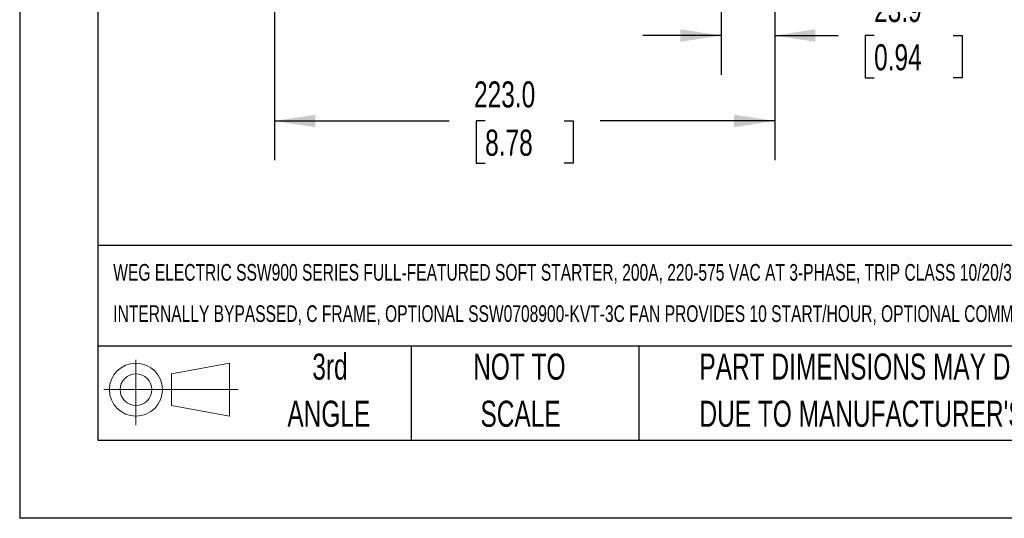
# Model space of a CAD drawing. Header units: millimetres. Extents: x 0 to 1537, y 0 to 1187.
# Tile 1 of 44: x 0 to 439, y 0 to 222. Entities that reach past the tile are written whole.
import ezdxf

# ---------------------------------------------------------------- set-up
doc = ezdxf.new("R2010")
doc.units = ezdxf.units.MM
doc.header["$LTSCALE"] = 5.5
doc.linetypes.add('CENTERX2', pattern=[20.32, 12.7, -2.54, 2.54, -2.54])
doc.layers.add('DIMENSIONS', color=140, linetype='Continuous', lineweight=25)
doc.layers.add('TEXT', color=140, linetype='Continuous', lineweight=25)
doc.layers.add('SLD-DEFPOINTS', color=7, linetype='Continuous')
doc.styles.add('SLDTEXTSTYLE0', font='TXT', dxfattribs={"width": 0.7})
doc.dimstyles.new('SLDDIMSTYLE1', dxfattribs={"dimtxt": 11.869043, "dimasz": 18.161, "dimexe": 0, "dimexo": 0.0625, "dimgap": 2.967261, "dimtad": 0, "dimtih": 1, "dimtoh": 1, "dimrnd": 1e-09, "dimzin": 4, "dimdsep": 46, "dimtxsty": 'SLDTEXTSTYLE0', "dimsah": 1, "dimcen": 0.09, "dimadec": 0, "dimazin": 1, "dimtfac": 1, "dimtofl": 0, "dimtmove": 0, "dimatfit": 3, "dimfxl": 0, "dimfrac": 2, "dimtolj": 1, "dimtzin": 12, "dimarcsym": 0})
doc.dimstyles.new('SLDDIMSTYLE3', dxfattribs={"dimtxt": 11.869043, "dimasz": 18.161, "dimexe": 0, "dimexo": 0.0625, "dimgap": 2.967261, "dimtad": 0, "dimtih": 1, "dimtoh": 1, "dimrnd": 1e-09, "dimzin": 12, "dimdsep": 46, "dimtxsty": 'SLDTEXTSTYLE0', "dimsah": 1, "dimcen": 0.09, "dimadec": 0, "dimazin": 3, "dimtfac": 1, "dimtmove": 0, "dimatfit": 0, "dimfxl": 0, "dimfrac": 2, "dimtolj": 1, "dimtzin": 12, "dimarcsym": 0})

# ---------------------------------------------------------------- blocks, each defined once
blk = doc.blocks.new('Block11')
at = {"color": 7, "linetype": 'Continuous', "lineweight": 18}
for p, q in [((14.24, 29.21), (14.24, 0)), ((30.14, 22.92), (55.96, 27.68)), ((55.96, 27.68), (55.96, 4.02)), ((30.14, 8.78), (30.14, 22.92)), ((0, 15.85), (59.81, 15.85)), ((30.14, 8.78), (55.96, 4.02))]:
    blk.add_line(p, q, dxfattribs=at)
for radius in [11.83, 7.07]:
    blk.add_circle((14.24, 15.85), radius, dxfattribs=at)
blk = doc.blocks.new('Block12')
at = {"layer": 'SLD-DEFPOINTS'}
blk.add_blockref('Block11', (0, 0), dxfattribs=at)
blk = doc.blocks.new('SW_NOTE_0')
at = {"layer": 'TEXT', "color": 0, "linetype": 'CENTERX2', "lineweight": 18, "char_height": 7.42105, "attachment_point": 1, "style": 'SLDTEXTSTYLE0'}
for s, insert in [('WEG ELECTRIC SSW900 SERIES FULL-FEATURED SOFT STARTER, 200A, 220-575 VAC AT 3-PHASE, TRIP CLASS 10/20/30, RATED FOR 3 START/HOUR,', (0, 9.57)), ('INTERNALLY BYPASSED, C FRAME, OPTIONAL SSW0708900-KVT-3C FAN PROVIDES 10 START/HOUR, OPTIONAL COMMUNICATION AND RTD CARDS AVAILABLE', (0, -8.85))]:
    blk.add_mtext(s, dxfattribs=dict(at, insert=insert))
blk = doc.blocks.new('SW_NOTE_0_3')
at = {"layer": 'TEXT', "color": 0, "linetype": 'CENTERX2', "lineweight": 18, "char_height": 11.6417, "attachment_point": 1, "style": 'SLDTEXTSTYLE0'}
for s, insert in [('PART DIMENSIONS MAY DIFFER SLIGHTLY', (0, 15.01)), ("DUE TO MANUFACTURER'S VARIANCES", (0, -6.02))]:
    blk.add_mtext(s, dxfattribs=dict(at, insert=insert))
blk = doc.blocks.new('SW_NOTE_0_4')
at = {"layer": 'TEXT', "color": 0, "linetype": 'CENTERX2', "lineweight": 18, "char_height": 11.642, "attachment_point": 2, "style": 'SLDTEXTSTYLE0'}
for s, insert in [('NOT TO', (28.92, 15.01)), ('SCALE', (29.45, -6.02))]:
    blk.add_mtext(s, dxfattribs=dict(at, insert=insert))
blk = doc.blocks.new('SW_NOTE_0_5')
at = {"layer": 'TEXT', "color": 0, "linetype": 'CENTERX2', "lineweight": 18, "char_height": 11.642, "attachment_point": 2, "style": 'SLDTEXTSTYLE0'}
for s, insert in [('3rd', (12.73, 15.01)), ('ANGLE', (12.2, -6.02))]:
    blk.add_mtext(s, dxfattribs=dict(at, insert=insert))
blk = doc.blocks.new('_D_4')
at = {"layer": 'DIMENSIONS'}
for p, q in [((113.71, 296.71), (113.71, 289.48)), ((336.71, 296.71), (336.71, 292.88)), ((113.71, 281.1), (113.71, 159.78)), ((336.71, 284.5), (336.71, 159.78)), ((113.71, 177.24), (191.5, 177.24)), ((207.58, 177.24), (203.59, 177.24)), ((203.59, 177.24), (203.59, 158.37)), ((242.85, 177.24), (246.84, 177.24)), ((246.84, 177.24), (246.84, 158.37)), ((336.71, 177.24), (258.93, 177.24)), ((203.59, 158.37), (207.58, 158.37)), ((246.84, 158.37), (242.85, 158.37))]:
    blk.add_line(p, q, dxfattribs=at)
for points in [[(113.71, 177.24), (131.88, 174.44), (131.88, 180.03)], [(336.71, 177.24), (318.55, 180.03), (318.55, 174.44)]]:
    blk.add_solid(points, dxfattribs=at)
at = {"layer": 'DIMENSIONS', "char_height": 11.642, "attachment_point": 1, "style": 'SLDTEXTSTYLE0'}
for s, insert in [('223.0', (202.64, 194.9)), ('8.78', (207.58, 173.38))]:
    blk.add_mtext(s, dxfattribs=dict(at, insert=insert))
blk = doc.blocks.new('_D_6')
at = {"layer": 'DIMENSIONS'}
for p, q in [((336.71, 296.71), (336.71, 292.88)), ((336.71, 284.5), (336.71, 197.88)), ((312.79, 274.28), (312.79, 197.88)), ((312.79, 215.34), (277.87, 215.34)), ((336.71, 215.34), (364.95, 215.34)), ((381.03, 215.34), (377.04, 215.34)), ((377.04, 215.34), (377.04, 196.48)), ((416.3, 215.34), (420.28, 215.34)), ((420.28, 215.34), (420.28, 196.48)), ((377.04, 196.48), (381.03, 196.48)), ((420.28, 196.48), (416.3, 196.48))]:
    blk.add_line(p, q, dxfattribs=at)
for points in [[(312.79, 215.34), (294.63, 218.14), (294.63, 212.55)], [(336.71, 215.34), (354.88, 212.55), (354.88, 218.14)]]:
    blk.add_solid(points, dxfattribs=at)
at = {"layer": 'DIMENSIONS', "char_height": 11.642, "attachment_point": 1, "style": 'SLDTEXTSTYLE0'}
for s, insert in [('23.9', (381.03, 233.01)), ('0.94', (381.03, 211.48))]:
    blk.add_mtext(s, dxfattribs=dict(at, insert=insert))

msp = doc.modelspace()

# ---------------------------------------------------------------- linework, layer by layer
at = {"color": 7, "linetype": 'Continuous'}
for p in [(0.014, 1187.465), (1536.714, 0.015)]:
    msp.add_line(p, (0.014, 0.015), dxfattribs=at)
at = {"layer": 'TEXT'}
for p, q in [((34.925, 1152.525), (34.925, 34.925)), ((1501.775, 121.694), (34.925, 121.694)), ((1501.775, 76.835), (34.925, 76.835)), ((174.625, 76.835), (174.625, 34.925)), ((276.164, 76.835), (276.164, 34.925)), ((34.925, 34.925), (1501.775, 34.925))]:
    msp.add_line(p, q, dxfattribs=at)

# ---------------------------------------------------------------- block references
at = {"layer": 'SLD-DEFPOINTS'}
msp.add_blockref('Block12', (37.609, 41.546), dxfattribs=at)
at = {"layer": 'TEXT', "linetype": 'CENTERX2', "lineweight": 18}
for name, p in [('SW_NOTE_0', (41.736, 103.861)), ('SW_NOTE_0_5', (125.66, 58.495)), ('SW_NOTE_0_4', (193.914, 58.495)), ('SW_NOTE_0_3', (303.156, 58.495))]:
    msp.add_blockref(name, p, dxfattribs=at)

# ---------------------------------------------------------------- dimensions: what is measured, and where the dimension line sits
at = {"layer": 'DIMENSIONS'}
for base, p2, dimstyle, picture, middle in [((113.715, 177.238), (113.715, 303.692), 'SLDDIMSTYLE1', '_D_4', (225.214, 177.238)), ((312.794, 215.342), (312.794, 281.265), 'SLDDIMSTYLE3', '_D_6', (398.664, 215.342))]:
    dim = msp.add_linear_dim(base=base, p1=(336.714, 303.692), p2=p2, dimstyle=dimstyle, dxfattribs=at)
    dim.commit()
    dim.dimension.update_dxf_attribs({"geometry": picture, "text_midpoint": middle, "dimtype": 160})

doc.saveas('drawing.dxf')
